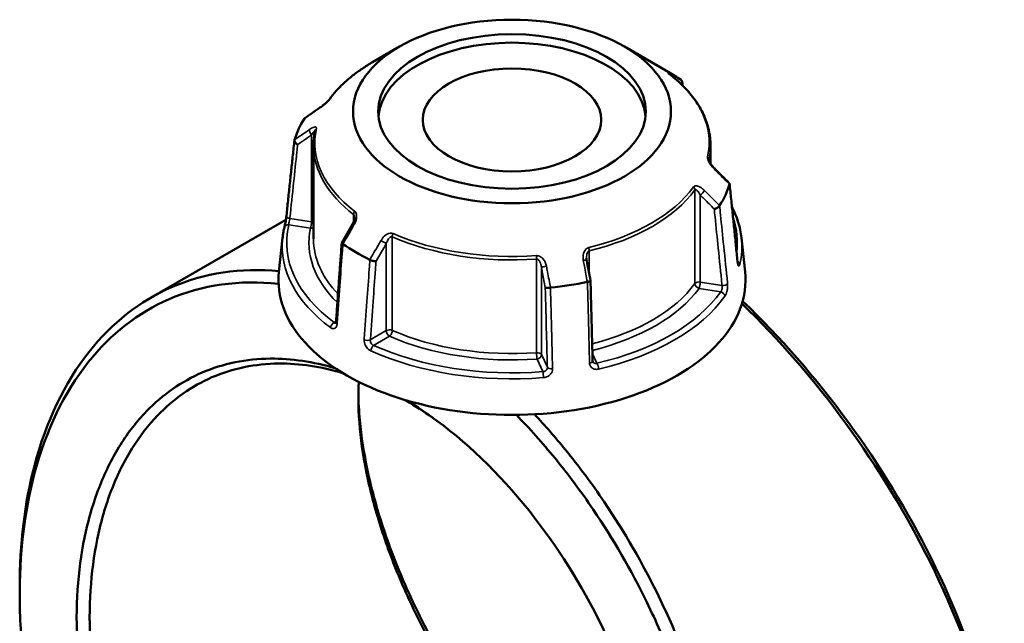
# Model space of a CAD drawing. Header units: millimetres. Extents: x 0 to 898, y 0 to 874.
# Tile 16 of 16: x 614 to 829, y 742 to 874. Entities that reach past the tile are written whole.
import ezdxf

# ---------------------------------------------------------------- set-up
doc = ezdxf.new("R2010")
doc.units = ezdxf.units.MM
doc.layers.add('Visible (ANSI)', color=7, linetype='Continuous', lineweight=50)
doc.layers.add('Visible Narrow (ANSI)', color=7, linetype='Continuous', lineweight=35)

msp = doc.modelspace()

# ---------------------------------------------------------------- linework, layer by layer
at = {"layer": 'Visible (ANSI)'}
for p, q in [((697.183, 868.181), (691.28, 864.773)), ((746.268, 868.181), (755.835, 862.658)), ((678.376, 846.618), (678.376, 826.169)), ((765.076, 846.618), (765.076, 842.663)), ((672.346, 830.372), (642.91, 813.377)), ((671.617, 826.401), (670.823, 819.009)), ((771.834, 826.401), (772.628, 819.009)), ((698.668, 790.812), (698.39, 791.006)), ((698.39, 791.006), (698.668, 790.812))]:
    msp.add_line(p, q, dxfattribs=at)
for centre, major_axis in [((721.726, 854.012), (-34.708, 0)), ((721.726, 854.012), (-29.214, 0)), ((721.726, 852.171), (-19.476, 0))]:
    msp.add_ellipse(centre, major_axis=major_axis, ratio=0.5773503, dxfattribs=at)
for centre, major_axis, ratio, start_param, end_param in [((721.726, 852.171), (-29.214, 0), 0.5773503, 3.1962007, 6.2285773), ((721.726, 842.965), (48.238, 0), 0.5773503, 0.6990311, 0.7853982), ((11716.339, -9859.12), (-14801.506, 6157.773), 0.781187, 5.8148742, 5.8151746), ((721.726, 842.965), (-48.238, 0), 0.5773503, 5.9350189, 6.107753), ((-9993.462, -6579.362), (-14328.078, 6746.598), 0.7840767, 4.2841068, 4.2844079), ((721.726, 842.965), (48.238, 0), 0.5773503, 5.9350189, 6.107753), ((8736.638, -3858.377), (-8066.713, -13971.959), 0.5773848, 4.7102272, 4.7105173), ((721.726, 842.965), (-48.238, 0), 0.5773503, 0.6990311, 0.8717652), ((-2166.846, -2118.774), (-2426.844, 15692.753), 0.2116435, 4.8677593, 4.8680457), ((721.726, 817.188), (51, 0), 0.5773503, 3.0796893, 6.3450887), ((721.726, 842.965), (-48.238, 0), 0.5773503, 1.7462287, 1.9189628)]:
    msp.add_ellipse(centre, major_axis=major_axis, ratio=ratio, start_param=start_param, end_param=end_param, dxfattribs=at)
for points, knots in [([(691.28, 864.773), (690.49, 864.317), (689.731, 863.843), (688.274, 862.862), (687.577, 862.354), (686.251, 861.306), (685.622, 860.767), (684.435, 859.658), (683.876, 859.09), (682.835, 857.926), (682.352, 857.331), (681.908, 856.725)], [3.14159265, 3.14159265, 3.14159265, 3.14159265, 3.21871647, 3.21871647, 3.29584029, 3.29584029, 3.37296411, 3.37296411, 3.45008793, 3.45008793, 3.52721175, 3.52721175, 3.52721175, 3.52721175]), ([(756.113, 862.159), (756.061, 862.199), (756.015, 862.234), (755.938, 862.296), (755.906, 862.321), (755.86, 862.36), (755.845, 862.373), (755.843, 862.376), (755.843, 862.376), (755.843, 862.376)], [0, 0, 0, 0, 0.027602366, 0.027602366, 0.055204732, 0.055204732, 0.082807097, 0.082807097, 0.085029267, 0.085029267, 0.085029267, 0.085029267]), ([(765.076, 846.618), (765.076, 847.748), (764.948, 848.878), (764.445, 851.112), (764.068, 852.216), (763.077, 854.376), (762.462, 855.433), (761.01, 857.481), (760.173, 858.473), (758.293, 860.378), (757.249, 861.291), (756.113, 862.159)], [0.78539816, 0.78539816, 0.78539816, 0.78539816, 0.91488186, 0.91488186, 1.04436556, 1.04436556, 1.17384925, 1.17384925, 1.30333295, 1.30333295, 1.43281665, 1.43281665, 1.43281665, 1.43281665]), ([(758.753, 859.899), (758.784, 859.948), (758.811, 859.998), (758.879, 860.153), (758.905, 860.261), (758.911, 860.469), (758.891, 860.568), (758.808, 860.742), (758.746, 860.816), (758.667, 860.874)], [0.02053708, 0.02053708, 0.02053708, 0.02053708, 0.03926134, 0.03926134, 0.07801073, 0.07801073, 0.11659601, 0.11659601, 0.15363941, 0.15363941, 0.15363941, 0.15363941]), ([(681.908, 856.725), (681.89, 856.7), (681.865, 856.668), (681.797, 856.585), (681.75, 856.531), (681.63, 856.4), (681.553, 856.321), (681.364, 856.132), (681.248, 856.022), (680.972, 855.771), (680.81, 855.631), (680.488, 855.366), (680.329, 855.241), (680.042, 855.026), (679.912, 854.933), (679.789, 854.848)], [0, 0, 0, 0, 0.02448736, 0.02448736, 0.05566303, 0.05566303, 0.09536839, 0.09536839, 0.14762195, 0.14762195, 0.21670515, 0.21670515, 0.28578835, 0.28578835, 0.345416, 0.345416, 0.345416, 0.345416]), ([(678.722, 849.848), (678.676, 849.634), (678.635, 849.42), (678.561, 848.991), (678.528, 848.775), (678.473, 848.345), (678.45, 848.129), (678.413, 847.698), (678.399, 847.482), (678.38, 847.05), (678.376, 846.834), (678.376, 846.618)], [3.80317111, 3.80317111, 3.80317111, 3.80317111, 3.82793505, 3.82793505, 3.85269899, 3.85269899, 3.87746293, 3.87746293, 3.90222688, 3.90222688, 3.92699082, 3.92699082, 3.92699082, 3.92699082]), ([(672.473, 831.289), (672.589, 832.386), (672.704, 833.483), (672.936, 835.676), (673.052, 836.773), (673.283, 838.966), (673.399, 840.063), (673.631, 842.256), (673.746, 843.353), (673.978, 845.546), (674.094, 846.643), (674.209, 847.74)], [1.2046153, 1.2046153, 1.2046153, 1.2046153, 1.6157201, 1.6157201, 2.0268249, 2.0268249, 2.4379296, 2.4379296, 2.8490344, 2.8490344, 3.2601392, 3.2601392, 3.2601392, 3.2601392]), ([(674.915, 846.791), (674.914, 846.792), (674.912, 846.792), (674.796, 846.856), (674.689, 846.932), (674.498, 847.099), (674.417, 847.19), (674.29, 847.378), (674.245, 847.473), (674.202, 847.653), (674.202, 847.737), (674.223, 847.811)], [-0.15375675, -0.15375675, -0.15375675, -0.15375675, -0.15328161, -0.15328161, -0.11411166, -0.11411166, -0.07545272, -0.07545272, -0.03695716, -0.03695716, 0, 0, 0, 0]), ([(765.924, 841.603), (765.798, 841.729), (765.675, 841.863), (765.439, 842.142), (765.327, 842.288), (765.122, 842.584), (765.029, 842.734), (764.915, 842.945), (764.882, 843.012), (764.832, 843.123), (764.813, 843.17), (764.772, 843.28), (764.755, 843.339), (764.74, 843.408), (764.737, 843.427), (764.736, 843.441), (764.736, 843.443), (764.736, 843.443)], [0, 0, 0, 0, 0.06411837, 0.06411837, 0.12823675, 0.12823675, 0.19235512, 0.19235512, 0.22276405, 0.22276405, 0.24628627, 0.24628627, 0.28310596, 0.28310596, 0.30675646, 0.30675646, 0.31680187, 0.31680187, 0.31680187, 0.31680187]), ([(769.187, 838.352), (769.205, 838.334), (769.219, 838.314), (769.249, 838.243), (769.249, 838.184), (769.228, 838.118)], [-0.053591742, -0.053591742, -0.053591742, -0.053591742, -0.036957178, -0.036957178, 0, 0, 0, 0]), ([(770.979, 821.256), (770.863, 822.388), (770.747, 823.52), (770.516, 825.784), (770.4, 826.916), (770.169, 829.179), (770.053, 830.311), (769.822, 832.575), (769.706, 833.707), (769.474, 835.971), (769.359, 837.103), (769.243, 838.235)], [1.2046153, 1.2046153, 1.2046153, 1.2046153, 1.6154963, 1.6154963, 2.0263772, 2.0263772, 2.4372581, 2.4372581, 2.848139, 2.848139, 3.2590199, 3.2590199, 3.2590199, 3.2590199]), ([(767.061, 833.449), (767.019, 833.378), (766.957, 833.304), (766.798, 833.155), (766.701, 833.082), (766.487, 832.947), (766.372, 832.887), (766.135, 832.785), (766.015, 832.745), (765.899, 832.717), (765.898, 832.716), (765.896, 832.716)], [-0.15363954, -0.15363954, -0.15363954, -0.15363954, -0.11659608, -0.11659608, -0.07801061, -0.07801061, -0.03926142, -0.03926142, 0, 0, 0.00047624, 0.00047624, 0.00047624, 0.00047624]), ([(769.765, 833.125), (770.299, 832.093), (770.737, 831.041), (771.452, 828.797), (771.705, 827.602), (771.834, 826.401)], [5.20761365, 5.20761365, 5.20761365, 5.20761365, 5.31604109, 5.31604109, 5.43588379, 5.43588379, 5.43588379, 5.43588379]), ([(672.009, 828.664), (672.032, 828.761), (672.06, 828.882), (672.122, 829.17), (672.157, 829.34), (672.228, 829.703), (672.264, 829.897), (672.332, 830.286), (672.364, 830.48), (672.419, 830.848), (672.442, 831.021), (672.465, 831.216), (672.469, 831.253), (672.473, 831.289)], [0, 0, 0, 0, 0.05596137, 0.05596137, 0.11691794, 0.11691794, 0.17857848, 0.17857848, 0.2397459, 0.2397459, 0.2998994, 0.2998994, 0.31481354, 0.31481354, 0.31481354, 0.31481354]), ([(687.35, 830.83), (687.35, 830.756), (687.344, 830.672), (687.318, 830.494), (687.299, 830.4), (687.248, 830.206), (687.217, 830.107), (687.143, 829.907), (687.1, 829.807), (687.006, 829.609), (686.955, 829.51), (686.899, 829.414)], [0.13801183, 0.13801183, 0.13801183, 0.13801183, 0.17949263, 0.17949263, 0.22097343, 0.22097343, 0.26245423, 0.26245423, 0.30393503, 0.30393503, 0.34541583, 0.34541583, 0.34541583, 0.34541583]), ([(671.617, 826.401), (671.633, 826.552), (671.651, 826.704), (671.692, 827.006), (671.714, 827.158), (671.762, 827.46), (671.788, 827.611), (671.845, 827.912), (671.875, 828.063), (671.939, 828.364), (671.973, 828.514), (672.009, 828.664)], [2.418097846, 2.418097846, 2.418097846, 2.418097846, 2.433220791, 2.433220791, 2.448343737, 2.448343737, 2.463466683, 2.463466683, 2.478589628, 2.478589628, 2.493712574, 2.493712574, 2.493712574, 2.493712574]), ([(684.543, 825.327), (684.459, 824.17), (684.374, 823.013), (684.206, 820.698), (684.121, 819.541), (683.953, 817.226), (683.868, 816.069), (683.7, 813.754), (683.616, 812.597), (683.447, 810.283), (683.363, 809.125), (683.278, 807.968)], [0.6027196, 0.6027196, 0.6027196, 0.6027196, 1.0116217, 1.0116217, 1.4205239, 1.4205239, 1.829426, 1.829426, 2.2383281, 2.2383281, 2.6472303, 2.6472303, 2.6472303, 2.6472303]), ([(684.785, 825.055), (684.705, 825.105), (684.644, 825.154), (684.56, 825.248), (684.54, 825.292), (684.544, 825.341), (684.548, 825.352), (684.554, 825.363)], [-0.153639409, -0.153639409, -0.153639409, -0.153639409, -0.11659601, -0.11659601, -0.07801073, -0.07801073, -0.06473027, -0.06473027, -0.06473027, -0.06473027]), ([(692.03, 821.289), (692.029, 821.289), (692.028, 821.289), (691.943, 821.286), (691.843, 821.292), (691.623, 821.323), (691.505, 821.347), (691.261, 821.411), (691.138, 821.45), (690.906, 821.539), (690.799, 821.587), (690.705, 821.636)], [-0.15375675, -0.15375675, -0.15375675, -0.15375675, -0.15328149, -0.15328149, -0.11411161, -0.11411161, -0.07545249, -0.07545249, -0.0369571, -0.0369571, 0, 0, 0, 0]), ([(738.038, 821.473), (738.031, 821.509), (738.025, 821.544), (738.014, 821.615), (738.01, 821.651), (738.002, 821.722), (737.998, 821.757), (737.993, 821.828), (737.991, 821.863), (737.988, 821.933), (737.987, 821.967), (737.987, 822.002)], [0, 0, 0, 0, 0.014604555, 0.014604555, 0.02920911, 0.02920911, 0.043813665, 0.043813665, 0.05841822, 0.05841822, 0.073022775, 0.073022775, 0.073022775, 0.073022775]), ([(670.841, 819.171), (662.457, 819.923), (654.478, 818.722), (640.454, 812.613), (634.355, 807.836), (624.029, 794.793), (619.965, 786.309), (615.292, 768.505), (614.212, 759.576), (614.212, 750.162)], [0.3786309, 0.3786309, 0.3786309, 0.3786309, 0.712874, 0.712874, 1.036181, 1.036181, 1.3820516, 1.3820516, 1.669276, 1.669276, 1.669276, 1.669276]), ([(771.054, 820.824), (771.054, 820.824), (771.052, 820.829), (771.044, 820.855), (771.036, 820.884), (771.018, 820.971), (771.006, 821.035), (770.99, 821.155), (770.984, 821.204), (770.979, 821.256)], [0.20812264, 0.20812264, 0.20812264, 0.20812264, 0.22489111, 0.22489111, 0.25432414, 0.25432414, 0.2919232, 0.2919232, 0.31481354, 0.31481354, 0.31481354, 0.31481354]), ([(676.922, 625.5), (673.184, 628.06), (669.498, 630.947), (662.312, 637.311), (658.811, 640.788), (650.501, 649.993), (645.844, 656.017), (639.069, 666.237), (636.695, 670.163), (632.257, 678.235), (630.192, 682.381), (626.073, 691.567), (624.084, 696.637), (620.626, 706.871), (619.158, 712.035), (616.775, 722.339), (615.861, 727.479), (614.607, 737.621), (614.267, 742.621), (614.218, 747.495), (614.121, 757.243), (615.196, 766.48), (619.915, 784.327), (623.918, 792.638), (634.071, 805.404), (640.062, 810.075), (654.073, 816.148), (662.206, 817.287), (670.745, 816.375)], [-3.057758, -3.057758, -3.057758, -3.057758, -2.9091478, -2.9091478, -2.7605376, -2.7605376, -2.5427232, -2.5427232, -2.4145971, -2.4145971, -2.286471, -2.286471, -2.1357345, -2.1357345, -1.9849979, -1.9849979, -1.8342613, -1.8342613, -1.6835247, -1.6835247, -1.6835247, -1.3820516, -1.3820516, -1.036181, -1.036181, -0.712874, -0.712874, -0.3667941, -0.3667941, -0.3667941, -0.3667941]), ([(730.12, 815.539), (729.998, 815.522), (729.875, 815.51), (729.632, 815.495), (729.516, 815.493), (729.307, 815.499), (729.218, 815.507), (729.074, 815.533), (729.021, 815.55), (728.989, 815.571), (728.989, 815.571), (728.989, 815.571)], [-0.15363953, -0.15363953, -0.15363953, -0.15363953, -0.11659607, -0.11659607, -0.07801063, -0.07801063, -0.03926141, -0.03926141, 0, 0, 0.00047626, 0.00047626, 0.00047626, 0.00047626]), ([(738.872, 817.056), (738.874, 817.045), (738.872, 817.035), (738.851, 816.997), (738.814, 816.97), (738.697, 816.913), (738.618, 816.885), (738.43, 816.834), (738.323, 816.81), (738.207, 816.79)], [-0.1308573, -0.1308573, -0.1308573, -0.1308573, -0.11411167, -0.11411167, -0.07545274, -0.07545274, -0.03695717, -0.03695717, 0, 0, 0, 0]), ([(739.332, 799.559), (739.301, 800.725), (739.271, 801.891), (739.209, 804.223), (739.179, 805.389), (739.118, 807.721), (739.087, 808.887), (739.026, 811.219), (738.995, 812.385), (738.934, 814.717), (738.903, 815.883), (738.873, 817.049)], [1.2046153, 1.2046153, 1.2046153, 1.2046153, 1.6103568, 1.6103568, 2.0160983, 2.0160983, 2.4218398, 2.4218398, 2.8275813, 2.8275813, 3.2333228, 3.2333228, 3.2333228, 3.2333228]), ([(771.946, 812.061), (780.007, 804.273), (787.705, 795.397), (801.651, 776.273), (807.883, 766.02), (818.525, 744.551), (822.772, 733.323), (827.915, 713.296), (829.172, 704.372), (829.236, 696.252), (829.268, 692.192), (829.004, 688.332), (827.889, 681.098), (827.039, 677.725), (824.77, 671.541), (823.353, 668.731), (819.984, 663.736), (818.032, 661.552), (814.509, 658.591), (813.094, 657.599), (811.596, 656.734)], [-2.7717693, -2.7717693, -2.7717693, -2.7717693, -2.4512661, -2.4512661, -2.1279702, -2.1279702, -1.7821273, -1.7821273, -1.4806404, -1.4806404, -1.4806404, -1.329897, -1.329897, -1.1791536, -1.1791536, -1.0284101, -1.0284101, -0.8776667, -0.8776667, -0.7866887, -0.7866887, -0.7866887, -0.7866887]), ([(829.239, 697.372), (829.239, 697.637), (829.238, 697.903), (829.235, 698.17), (829.158, 706.155), (827.909, 714.925), (822.832, 734.593), (818.65, 745.613), (808.188, 766.67), (802.068, 776.721), (788.143, 795.789), (780.302, 804.765), (772.098, 812.582)], [1.4705573, 1.4705573, 1.4705573, 1.4705573, 1.4806404, 1.4806404, 1.4806404, 1.7821273, 1.7821273, 2.1279702, 2.1279702, 2.4512661, 2.4512661, 2.7830047, 2.7830047, 2.7830047, 2.7830047]), ([(683.278, 807.968), (683.275, 807.92), (683.269, 807.879), (683.255, 807.812), (683.247, 807.787), (683.235, 807.755), (683.23, 807.747), (683.23, 807.747)], [0, 0, 0, 0, 0.031458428, 0.031458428, 0.062916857, 0.062916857, 0.093079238, 0.093079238, 0.093079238, 0.093079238]), ([(683.138, 797.935), (678.305, 799.369), (673.539, 800.079), (666.322, 800.029), (663.743, 799.764), (658.757, 798.745), (656.349, 797.991), (649.548, 795.061), (645.456, 792.21), (639.813, 786.381), (637.91, 783.94), (634.518, 778.548), (633.031, 775.598), (630.504, 769.254), (629.465, 765.86), (627.861, 758.708), (627.295, 754.95), (626.971, 751.051), (626.325, 743.253), (626.656, 734.892), (629.506, 716.039), (632.465, 705.466), (640.447, 686.017), (645.269, 677.077), (656.921, 660.122), (663.893, 652.275), (675.601, 642.267), (680.043, 639.099), (684.534, 636.507)], [-2.9194694, -2.9194694, -2.9194694, -2.9194694, -2.6923512, -2.6923512, -2.5612274, -2.5612274, -2.4301035, -2.4301035, -2.1738189, -2.1738189, -2.0230633, -2.0230633, -1.8723076, -1.8723076, -1.721552, -1.721552, -1.5707963, -1.5707963, -1.5707963, -1.269285, -1.269285, -0.9058855, -0.9058855, -0.5735244, -0.5735244, -0.2104855, -0.2104855, 0, 0, 0, 0]), ([(686.09, 639.03), (681.709, 641.559), (677.375, 644.648), (665.951, 654.406), (659.145, 662.057), (647.764, 678.593), (643.049, 687.316), (635.233, 706.304), (632.327, 716.633), (629.513, 735.067), (629.175, 743.248), (629.793, 750.883), (630.102, 754.701), (630.648, 758.383), (632.205, 765.391), (633.214, 768.717), (635.674, 774.939), (637.124, 777.833), (640.433, 783.125), (642.292, 785.522), (647.804, 791.248), (651.805, 794.051), (658.46, 796.937), (660.816, 797.68), (665.698, 798.687), (668.223, 798.951), (675.316, 799.01), (680.012, 798.311), (684.775, 796.893)], [0, 0, 0, 0, 0.2104855, 0.2104855, 0.5735244, 0.5735244, 0.9058855, 0.9058855, 1.269285, 1.269285, 1.5707963, 1.5707963, 1.5707963, 1.721552, 1.721552, 1.8723076, 1.8723076, 2.0230633, 2.0230633, 2.1738189, 2.1738189, 2.4301035, 2.4301035, 2.5612274, 2.5612274, 2.6923512, 2.6923512, 2.9207237, 2.9207237, 2.9207237, 2.9207237]), ([(739.37, 799.383), (739.366, 799.392), (739.362, 799.401), (739.355, 799.421), (739.351, 799.432), (739.345, 799.454), (739.343, 799.465), (739.338, 799.49), (739.336, 799.503), (739.333, 799.53), (739.332, 799.544), (739.332, 799.559)], [0.24445822, 0.24445822, 0.24445822, 0.24445822, 0.258529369, 0.258529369, 0.272600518, 0.272600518, 0.286671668, 0.286671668, 0.300742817, 0.300742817, 0.314813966, 0.314813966, 0.314813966, 0.314813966]), ([(688.26, 794.968), (688.088, 791.743), (688.168, 788.333), (688.501, 784.778), (688.824, 781.325), (689.384, 777.736), (690.967, 770.369), (691.989, 766.59), (694.472, 758.928), (695.932, 755.044), (699.258, 747.261), (701.123, 743.361), (706.647, 732.928), (710.65, 726.463), (719.547, 714.017), (724.459, 708.051), (732.463, 699.618), (735.383, 696.781), (741.312, 691.486), (744.32, 689.03), (749.941, 684.861), (752.55, 683.092), (755.148, 681.497)], [-1.7260123, -1.7260123, -1.7260123, -1.7260123, -1.5707963, -1.5707963, -1.5707963, -1.4200407, -1.4200407, -1.269285, -1.269285, -1.1185294, -1.1185294, -0.9677737, -0.9677737, -0.7114891, -0.7114891, -0.4492414, -0.4492414, -0.3045614, -0.3045614, -0.1598815, -0.1598815, -0.0353984, -0.0353984, -0.0353984, -0.0353984]), ([(755.16, 681.735), (752.99, 683.12), (750.815, 684.62), (745.55, 688.528), (742.467, 691.047), (736.392, 696.477), (733.4, 699.388), (725.202, 708.036), (720.173, 714.153), (711.07, 726.91), (706.978, 733.534), (701.335, 744.218), (699.432, 748.211), (696.04, 756.176), (694.552, 760.149), (692.026, 767.986), (690.987, 771.849), (689.382, 779.378), (688.816, 783.044), (688.493, 786.57), (688.308, 788.595), (688.203, 790.573), (688.178, 792.498)], [0.0585642, 0.0585642, 0.0585642, 0.0585642, 0.1598815, 0.1598815, 0.3045614, 0.3045614, 0.4492414, 0.4492414, 0.7114891, 0.7114891, 0.9677737, 0.9677737, 1.1185294, 1.1185294, 1.269285, 1.269285, 1.4200407, 1.4200407, 1.5707963, 1.5707963, 1.5707963, 1.6573645, 1.6573645, 1.6573645, 1.6573645]), ([(696.705, 630.936), (697.901, 630.531), (699.094, 630.17), (703.351, 629.034), (706.388, 628.51), (712.332, 628.062), (715.24, 628.137), (723.154, 629.191), (727.941, 630.858), (736.465, 635.991), (740.222, 639.415), (745.273, 646.084), (746.944, 648.821), (749.853, 654.768), (751.089, 657.978), (753.098, 664.797), (753.87, 668.407), (754.934, 675.944), (755.226, 679.872), (755.273, 683.914), (755.368, 691.998), (754.482, 700.542), (750.453, 719.554), (746.878, 730.053), (737.852, 749.057), (732.591, 757.653), (720.192, 773.652), (712.928, 780.867), (703.168, 788.084), (700.968, 789.561), (698.754, 790.899)], [-2.9520828, -2.9520828, -2.9520828, -2.9520828, -2.8960876, -2.8960876, -2.7514101, -2.7514101, -2.6067325, -2.6067325, -2.3444335, -2.3444335, -2.0882164, -2.0882164, -1.9375005, -1.9375005, -1.7867846, -1.7867846, -1.6360687, -1.6360687, -1.4853528, -1.4853528, -1.4853528, -1.183921, -1.183921, -0.820549, -0.820549, -0.4882732, -0.4882732, -0.1252877, -0.1252877, -0.021248, -0.021248, -0.021248, -0.021248]), ([(722.673, 787.748), (725.578, 784.78), (728.401, 781.621), (734.029, 774.735), (736.82, 770.986), (743.785, 760.7), (747.719, 753.902), (753.208, 742.691), (755.076, 738.449), (758.451, 729.855), (759.959, 725.503), (762.82, 715.99), (764.1, 710.82), (766.098, 700.546), (766.815, 695.44), (767.671, 685.409), (767.809, 680.483), (767.504, 670.923), (767.061, 666.289), (766.331, 661.853), (764.871, 652.981), (762.262, 644.907), (754.436, 630.059), (748.889, 623.659), (736.142, 614.974), (729.073, 612.452), (713.239, 610.965), (704.387, 612.307), (695.441, 615.684)], [-2.8158601, -2.8158601, -2.8158601, -2.8158601, -2.6911519, -2.6911519, -2.5577023, -2.5577023, -2.339878, -2.339878, -2.2117461, -2.2117461, -2.0836142, -2.0836142, -1.9328707, -1.9328707, -1.7821273, -1.7821273, -1.6313839, -1.6313839, -1.4806404, -1.4806404, -1.4806404, -1.1791536, -1.1791536, -0.8329778, -0.8329778, -0.5088597, -0.5088597, -0.1585481, -0.1585481, -0.1585481, -0.1585481]), ([(696.697, 614.778), (705.869, 611.281), (714.949, 609.88), (731.125, 611.378), (738.321, 613.931), (751.305, 622.737), (756.96, 629.232), (764.951, 644.315), (767.621, 652.521), (769.121, 661.544), (769.871, 666.056), (770.33, 670.771), (770.655, 680.5), (770.521, 685.515), (769.663, 695.729), (768.939, 700.93), (766.916, 711.398), (765.617, 716.666), (762.71, 726.364), (761.178, 730.801), (757.744, 739.565), (755.843, 743.892), (750.254, 755.329), (746.246, 762.266), (739.146, 772.764), (736.301, 776.592), (731.162, 782.885), (728.924, 785.44), (726.632, 787.88)], [0.1557141, 0.1557141, 0.1557141, 0.1557141, 0.5088597, 0.5088597, 0.8329778, 0.8329778, 1.1791536, 1.1791536, 1.4806404, 1.4806404, 1.4806404, 1.6313839, 1.6313839, 1.7821273, 1.7821273, 1.9328707, 1.9328707, 2.0836142, 2.0836142, 2.2117461, 2.2117461, 2.339878, 2.339878, 2.5577023, 2.5577023, 2.6911519, 2.6911519, 2.7888475, 2.7888475, 2.7888475, 2.7888475])]:
    msp.add_open_spline(points, degree=3, knots=knots, dxfattribs=at)
for points in [[(758.667, 860.874), (758.661, 860.878), (758.656, 860.882), (758.65, 860.886)], [(758.906, 860.44), (758.926, 860.19), (758.946, 859.941), (758.966, 859.692)], [(676.391, 852.48), (676.388, 852.476), (676.385, 852.471), (676.382, 852.466)], [(676.391, 852.48), (676.417, 852.52), (676.451, 852.554), (676.492, 852.582)], [(674.228, 847.825), (674.226, 847.821), (674.225, 847.816), (674.223, 847.811)], [(769.223, 838.104), (769.225, 838.109), (769.226, 838.113), (769.228, 838.118)], [(767.061, 833.449), (767.063, 833.454), (767.066, 833.458), (767.069, 833.463)], [(684.785, 825.055), (684.79, 825.051), (684.796, 825.048), (684.801, 825.044)], [(690.686, 821.646), (690.692, 821.643), (690.699, 821.64), (690.705, 821.636)], [(730.12, 815.539), (730.128, 815.54), (730.136, 815.541), (730.145, 815.542)], [(738.183, 816.785), (738.191, 816.787), (738.199, 816.789), (738.207, 816.79)], [(698.263, 791.044), (698.398, 790.967), (698.533, 790.89), (698.668, 790.812)], [(698.668, 790.812), (700.567, 789.715), (702.458, 788.514), (704.332, 787.212)], [(614.212, 748.722), (614.212, 749.202), (614.212, 749.682), (614.212, 750.162)]]:
    msp.add_open_spline(points, degree=3, dxfattribs=at)
at = {"layer": 'Visible Narrow (ANSI)'}
for p, q in [((677.974, 848.893), (677.974, 829.889)), ((764.744, 843.391), (764.744, 843.526)), ((761.657, 836.876), (761.657, 816.428)), ((762.837, 816.761), (762.837, 835.764)), ((677.974, 829.889), (673.208, 830.627)), ((687.148, 831.522), (687.148, 829.924)), ((672.981, 829.248), (677.715, 828.515)), ((695.58, 806.206), (695.58, 826.654)), ((694.27, 825.157), (694.27, 806.154)), ((727.079, 821.781), (727.079, 801.333)), ((738.598, 818.507), (738.598, 823.563)), ((728.169, 800.909), (728.169, 819.913)), ((762.578, 815.387), (767.312, 814.655)), ((767.603, 816.024), (762.837, 816.761)), ((683.291, 808.143), (682.885, 807.909)), ((694.27, 806.154), (690.781, 804.139)), ((691.511, 802.928), (694.977, 804.929)), ((727.203, 799.943), (728.471, 797.21)), ((729.446, 798.158), (728.169, 800.909)), ((740.256, 799.033), (739.291, 801.112))]:
    msp.add_line(p, q, dxfattribs=at)
for centre, major_axis, ratio, start_param, end_param in [((721.726, 847.195), (43.057, 0), 0.5773503, 2.3561945, 2.7418136), ((755.506, 861.364), (0.607, 0.795), 0.6512731, 0, 0.0791919), ((721.726, 847.195), (43.057, 0), 0.5773503, 6.1593656, 6.9306038), ((755.687, 861.433), (0.497, 0.868), 0.8164947, 5.5909163, 6.2143603), ((682.715, 856.134), (-0.807, 0.591), 0.7521134, 6.0009627, 6.2831853), ((680.355, 854.023), (-0.566, 0.824), 0.557115, 0, 0.2527202), ((678.233, 849.451), (-0.566, 0.824), 0.557115, 0.3842372, 1.889275), ((721.726, 847.195), (-43.057, 0), 0.5773503, 6.1593656, 6.9306038), ((679.7, 849.637), (-0.978, 0.211), 0.8102456, 5.6707033, 6.2831853), ((721.726, 846.618), (-43.35, 0), 0.5773503, 0, 0.6474185), ((721.726, 846.618), (43.35, 0), 0.5773503, 6.1593656, 6.2831853), ((763.751, 843.598), (0.978, -0.211), 0.8102456, 0.1729162, 0.9583143), ((765.218, 840.895), (0.706, 0.708), 0.2576092, 5.732991, 6.2831853), ((721.726, 847.195), (-43.057, 0), 0.5773503, 1.9705754, 2.7418136), ((721.726, 846.618), (43.35, 0), 0.5773503, 5.112168, 5.8834062), ((760.736, 837.101), (-0.807, 0.591), 0.7521134, 3.6447682, 4.4301663), ((763.096, 836.322), (-0.706, -0.708), 0.2576092, 0.9548435, 2.4598813), ((687.945, 831.871), (0.607, 0.795), 0.6512731, 1.6499882, 2.4353864), ((673.467, 831.184), (-0.994, 0.105), 0.5936203, 0, 1.3706163), ((721.726, 825.353), (49.209, 0), 0.5773503, 6.2054058, 6.4788735), ((721.726, 825.353), (-49.209, 0), 0.5773503, 6.1456672, 6.9443022), ((672.981, 828.431), (-0.972, 0.233), 0.8087883, 4.9038811, 6.2831853), ((721.726, 825.353), (-44.35, 0), 0.5773503, 6.1593656, 6.8190563), ((677.715, 829.332), (-0.153, -0.988), 0.2113249, 0.6319143, 2.2027106), ((677.715, 829.332), (0.978, -0.211), 0.8102456, 4.8853051, 5.6135457), ((677.715, 829.332), (-1, 0), 0.5773503, 3.990955, 4.4505896), ((687.764, 828.913), (-0.865, 0.501), 0.0017704, 5.3936283, 6.2831853), ((721.726, 824.608), (-50.205, 0), 0.5773503, 6.221282, 6.9443022), ((721.726, 826.169), (-43.35, 0), 0.5773503, 0, 0.5021301), ((693.563, 825.565), (-0.865, 0.501), 0.0017704, 3.7570734, 5.2621112), ((696.183, 827.115), (-0.4, -0.916), 0.492453, 4.6522942, 5.4376924), ((721.726, 846.618), (43.35, 0), 0.5773503, 4.0649705, 4.8362087), ((721.726, 847.195), (-43.057, 0), 0.5773503, 0.9233778, 1.694616), ((721.726, 824.608), (50.205, 0), 0.5773503, 6.1456672, 6.3450887), ((738.209, 824.095), (0.237, -0.972), 0.3177926, 0.9161026, 1.7015008), ((726.956, 822.354), (-0.072, 0.997), 0.1008402, 4.0932818, 4.8786799), ((737.055, 821.288), (0.983, 0.186), 0.1515234, 0, 1.2895813), ((729.135, 820.062), (-0.983, -0.186), 0.1515234, 4.562691, 6.0677288), ((769.984, 821.154), (0.995, 0.102), 0.5566555, 6.0469779, 6.2831853), ((770.47, 820.642), (0.972, -0.233), 0.8087883, 0.2787585, 1.2285119), ((721.726, 826.169), (-43.35, 0), 0.5773503, 1.9865673, 2.7418136), ((721.726, 825.353), (44.35, 0), 0.5773503, 5.1191525, 5.8834062), ((762.578, 816.203), (-1, 0), 0.5773503, 4.4505896, 5.8834062), ((762.578, 816.203), (0.807, -0.591), 0.7521134, 3.6447682, 5.2155645), ((762.578, 816.203), (0.153, 0.988), 0.2113249, 3.773507, 5.3443033), ((767.862, 816.581), (0.995, 0.102), 0.5566555, 4.3927873, 5.8801894), ((721.726, 825.353), (49.209, 0), 0.5773503, 5.0984697, 5.8971046), ((721.726, 824.608), (50.205, 0), 0.5773503, 5.0984697, 5.8971046), ((767.312, 813.838), (-0.818, 0.576), 0.7563959, 3.7181962, 5.2017261), ((682.885, 807.092), (0.596, 0.803), 0.6444664, 0.8557592, 2.339289), ((684.276, 807.895), (-0.997, 0.073), 0.524643, 0, 0.7421181), ((694.977, 805.745), (-1, 0), 0.5773503, 4.0649705, 5.4977871), ((694.977, 805.745), (0.5, -0.866), 0.5773503, 3.9269908, 5.4977871), ((694.977, 805.745), (0.4, 0.916), 0.492453, 3.866896, 5.4376924), ((721.726, 825.353), (44.35, 0), 0.5773503, 4.0649705, 4.8362087), ((721.726, 826.169), (-43.35, 0), 0.5773503, 0.9233778, 1.694616), ((690.074, 804.548), (0.997, -0.073), 0.524643, 4.0504992, 5.5379013), ((691.511, 802.112), (-0.41, -0.912), 0.5013279, 3.8721145, 5.3556444), ((721.726, 825.353), (-49.209, 0), 0.5773503, 0.9096795, 1.7083144), ((721.726, 824.608), (50.205, 0), 0.5773503, 4.0512721, 4.8499071), ((727.203, 800.76), (1, 0), 0.5773503, 0.2617994, 1.694616), ((727.203, 800.76), (0.072, -0.997), 0.1008402, 4.0932818, 5.6640781), ((727.203, 800.76), (0.907, 0.421), 0.7886751, 4.3615096, 5.9323059), ((730.412, 798.307), (-1, -0.026), 0.5061606, 0.2475523, 1.7349544), ((738.332, 799.533), (1, 0.026), 0.5061606, 5.0433355, 6.2831853), ((740.256, 798.217), (0.228, -0.974), 0.3074604, 1.0061095, 2.4896394), ((728.471, 796.394), (-0.08, 0.997), 0.1119295, 4.1796972, 5.663227)]:
    msp.add_ellipse(centre, major_axis=major_axis, ratio=ratio, start_param=start_param, end_param=end_param, dxfattribs=at)
for points, knots in [([(756.231, 862.271), (756.073, 862.361), (755.941, 862.434), (755.761, 862.525), (755.702, 862.551), (755.653, 862.56), (755.647, 862.554), (755.67, 862.519), (755.702, 862.486), (755.801, 862.4), (755.856, 862.355), (755.969, 862.266), (756.017, 862.228), (756.07, 862.188)], [-0.34541583, -0.34541583, -0.34541583, -0.34541583, -0.25081718, -0.25081718, -0.17415567, -0.17415567, -0.12305037, -0.12305037, -0.06721438, -0.06721438, -0.02585168, -0.02585168, 0, 0, 0, 0]), ([(758.65, 860.886), (758.055, 861.227), (757.459, 861.568), (756.864, 861.909), (756.653, 862.029), (756.442, 862.15), (756.231, 862.271)], [-2.16081206, -2.16081206, -2.16081206, -2.16081206, -1.80383618, -1.80383618, -1.80383618, -1.67738447, -1.67738447, -1.67738447, -1.67738447]), ([(679.692, 854.743), (679.907, 854.89), (680.133, 855.057), (680.555, 855.39), (680.749, 855.551), (681.071, 855.833), (681.2, 855.95), (681.459, 856.197), (681.59, 856.327), (681.796, 856.546), (681.877, 856.637), (681.99, 856.774), (682.03, 856.824), (682.064, 856.87)], [-0.345416, -0.345416, -0.345416, -0.345416, -0.25131567, -0.25131567, -0.17440412, -0.17440412, -0.12292214, -0.12292214, -0.06721438, -0.06721438, -0.02585168, -0.02585168, 0, 0, 0, 0]), ([(676.382, 852.466), (677.196, 853.027), (678.011, 853.587), (678.826, 854.147), (679.114, 854.346), (679.403, 854.544), (679.692, 854.743)], [-2.16081207, -2.16081207, -2.16081207, -2.16081207, -1.80391034, -1.80391034, -1.80391034, -1.67738447, -1.67738447, -1.67738447, -1.67738447]), ([(677.536, 850.096), (677.247, 849.898), (676.958, 849.7), (676.67, 849.502), (675.856, 848.943), (675.042, 848.384), (674.228, 847.825)], [-2.78757159, -2.78757159, -2.78757159, -2.78757159, -2.66101798, -2.66101798, -2.66101798, -2.304144, -2.304144, -2.304144, -2.304144]), ([(678.998, 850.265), (679.024, 850.387), (679.017, 850.481), (678.886, 850.712), (678.609, 850.669), (678.059, 850.43), (677.803, 850.28), (677.536, 850.096)], [-0.34541683, -0.34541683, -0.34541683, -0.34541683, -0.28278882, -0.28278882, -0.11734182, -0.11734182, 0, 0, 0, 0]), ([(677.974, 848.893), (678.108, 849.097), (678.236, 849.284), (678.511, 849.657), (678.65, 849.818), (678.704, 849.804), (678.708, 849.8), (678.711, 849.794)], [0, 0, 0, 0, 0.11734182, 0.11734182, 0.28278882, 0.28278882, 0.30141453, 0.30141453, 0.30141453, 0.30141453]), ([(674.915, 846.791), (675.646, 847.293), (676.377, 847.795), (677.108, 848.298), (677.396, 848.496), (677.685, 848.694), (677.974, 848.893)], [2.34060954, 2.34060954, 2.34060954, 2.34060954, 2.66101798, 2.66101798, 2.66101798, 2.78757159, 2.78757159, 2.78757159, 2.78757159]), ([(673.208, 830.627), (673.214, 830.677), (673.219, 830.727), (673.496, 833.352), (673.768, 835.927), (674.04, 838.502), (674.274, 840.72), (674.508, 842.939), (674.8, 845.702), (674.857, 846.246), (674.915, 846.791)], [1.2046153, 1.2046153, 1.2046153, 1.2046153, 1.2234938, 1.2234938, 2.1886435, 2.1886435, 2.1886435, 3.0202445, 3.0202445, 3.2243829, 3.2243829, 3.2243829, 3.2243829]), ([(764.453, 844.125), (764.427, 844.003), (764.434, 843.851), (764.565, 843.245), (764.842, 842.737), (765.392, 841.969), (765.648, 841.671), (765.915, 841.404)], [-0.34541683, -0.34541683, -0.34541683, -0.34541683, -0.28278882, -0.28278882, -0.11734182, -0.11734182, 0, 0, 0, 0]), ([(765.915, 841.404), (766.204, 841.116), (766.492, 840.828), (766.781, 840.541), (767.595, 839.728), (768.409, 838.916), (769.223, 838.104)], [-3.2949523, -3.2949523, -3.2949523, -3.2949523, -3.16847065, -3.16847065, -3.16847065, -2.81152471, -2.81152471, -2.81152471, -2.81152471]), ([(763.759, 836.758), (763.544, 836.971), (763.318, 837.163), (762.896, 837.456), (762.702, 837.566), (762.38, 837.699), (762.251, 837.738), (761.992, 837.782), (761.861, 837.782), (761.655, 837.732), (761.574, 837.695), (761.461, 837.607), (761.422, 837.566), (761.387, 837.519)], [-0.345416, -0.345416, -0.345416, -0.345416, -0.25131567, -0.25131567, -0.17440412, -0.17440412, -0.12292214, -0.12292214, -0.06721438, -0.06721438, -0.02585168, -0.02585168, 0, 0, 0, 0]), ([(761.657, 836.876), (761.674, 836.899), (761.693, 836.917), (761.749, 836.948), (761.789, 836.952), (761.892, 836.934), (761.956, 836.9), (762.085, 836.805), (762.149, 836.746), (762.31, 836.574), (762.406, 836.451), (762.617, 836.148), (762.73, 835.962), (762.837, 835.764)], [0, 0, 0, 0, 0.02585168, 0.02585168, 0.06721438, 0.06721438, 0.12292214, 0.12292214, 0.17440412, 0.17440412, 0.25131567, 0.25131567, 0.345416, 0.345416, 0.345416, 0.345416]), ([(767.069, 833.463), (766.255, 834.274), (765.44, 835.085), (764.626, 835.895), (764.337, 836.183), (764.048, 836.47), (763.759, 836.758)], [-2.16081207, -2.16081207, -2.16081207, -2.16081207, -1.80391034, -1.80391034, -1.80391034, -1.67738447, -1.67738447, -1.67738447, -1.67738447]), ([(769.228, 838.118), (769.295, 837.455), (769.363, 836.793), (769.665, 833.839), (769.899, 831.548), (770.133, 829.257), (770.405, 826.598), (770.677, 823.939), (770.954, 821.228), (770.959, 821.176), (770.964, 821.124)], [-3.260731, -3.260731, -3.260731, -3.260731, -3.0202445, -3.0202445, -2.1886435, -2.1886435, -2.1886435, -1.2234938, -1.2234938, -1.2046153, -1.2046153, -1.2046153, -1.2046153]), ([(762.837, 835.764), (763.126, 835.477), (763.415, 835.189), (763.703, 834.902), (764.434, 834.173), (765.165, 833.444), (765.896, 832.716)], [1.67738447, 1.67738447, 1.67738447, 1.67738447, 1.80391034, 1.80391034, 1.80391034, 2.12434652, 2.12434652, 2.12434652, 2.12434652]), ([(687.22, 829.23), (687.378, 829.503), (687.51, 829.791), (687.69, 830.325), (687.749, 830.57), (687.798, 830.974), (687.804, 831.134), (687.781, 831.459), (687.749, 831.622), (687.651, 831.877), (687.595, 831.977), (687.483, 832.114), (687.434, 832.161), (687.381, 832.202)], [-0.34541583, -0.34541583, -0.34541583, -0.34541583, -0.25081718, -0.25081718, -0.17415567, -0.17415567, -0.12305037, -0.12305037, -0.06721438, -0.06721438, -0.02585168, -0.02585168, 0, 0, 0, 0]), ([(765.896, 832.716), (765.954, 832.154), (766.011, 831.591), (766.303, 828.738), (766.537, 826.447), (766.771, 824.156), (767.043, 821.497), (767.315, 818.839), (767.592, 816.128), (767.597, 816.076), (767.603, 816.024)], [0.6274627, 0.6274627, 0.6274627, 0.6274627, 0.831601, 0.831601, 1.6632021, 1.6632021, 1.6632021, 2.6283517, 2.6283517, 2.6472303, 2.6472303, 2.6472303, 2.6472303]), ([(768.799, 816.458), (768.794, 816.51), (768.788, 816.562), (768.511, 819.272), (768.239, 821.931), (767.967, 824.589), (767.733, 826.88), (767.498, 829.171), (767.196, 832.124), (767.128, 832.786), (767.061, 833.449)], [-2.6472303, -2.6472303, -2.6472303, -2.6472303, -2.6283517, -2.6283517, -1.6632021, -1.6632021, -1.6632021, -0.831601, -0.831601, -0.5911146, -0.5911146, -0.5911146, -0.5911146]), ([(672.981, 829.248), (672.983, 829.307), (672.989, 829.378), (673.012, 829.587), (673.035, 829.738), (673.099, 830.099), (673.142, 830.312), (673.19, 830.54), (673.199, 830.585), (673.208, 830.627)], [0, 0, 0, 0, 0.06043739, 0.06043739, 0.15713721, 0.15713721, 0.28284699, 0.28284699, 0.31481354, 0.31481354, 0.31481354, 0.31481354]), ([(687.148, 831.522), (687.174, 831.502), (687.197, 831.477), (687.252, 831.397), (687.28, 831.334), (687.328, 831.165), (687.343, 831.052), (687.349, 830.897), (687.35, 830.864), (687.35, 830.83)], [0, 0, 0, 0, 0.02585168, 0.02585168, 0.06721438, 0.06721438, 0.12305037, 0.12305037, 0.13801183, 0.13801183, 0.13801183, 0.13801183]), ([(684.801, 825.044), (685.396, 826.074), (685.992, 827.104), (686.587, 828.134), (686.798, 828.499), (687.009, 828.864), (687.22, 829.23)], [-2.16081206, -2.16081206, -2.16081206, -2.16081206, -1.80390814, -1.80390814, -1.80390814, -1.67738447, -1.67738447, -1.67738447, -1.67738447]), ([(693.111, 825.828), (692.9, 825.464), (692.688, 825.099), (692.476, 824.734), (691.879, 823.705), (691.282, 822.676), (690.686, 821.646)], [-0.97913562, -0.97913562, -0.97913562, -0.97913562, -0.85261195, -0.85261195, -0.85261195, -0.49570802, -0.49570802, -0.49570802, -0.49570802]), ([(695.757, 827.366), (695.569, 827.448), (695.358, 827.475), (694.665, 827.4), (694.203, 827.112), (693.547, 826.481), (693.307, 826.167), (693.111, 825.828)], [-0.34541645, -0.34541645, -0.34541645, -0.34541645, -0.27620858, -0.27620858, -0.11734182, -0.11734182, 0, 0, 0, 0]), ([(694.27, 825.157), (694.368, 825.439), (694.487, 825.708), (694.813, 826.271), (695.042, 826.548), (695.384, 826.689), (695.488, 826.694), (695.58, 826.654)], [0, 0, 0, 0, 0.11734182, 0.11734182, 0.27620858, 0.27620858, 0.34541645, 0.34541645, 0.34541645, 0.34541645]), ([(683.515, 807.595), (683.519, 807.649), (683.523, 807.702), (683.725, 810.487), (683.924, 813.219), (684.122, 815.951), (684.294, 818.305), (684.465, 820.659), (684.686, 823.693), (684.735, 824.374), (684.785, 825.055)], [-2.6472303, -2.6472303, -2.6472303, -2.6472303, -2.6283517, -2.6283517, -1.6632021, -1.6632021, -1.6632021, -0.831601, -0.831601, -0.5911146, -0.5911146, -0.5911146, -0.5911146]), ([(692.03, 821.289), (692.565, 822.213), (693.101, 823.138), (693.636, 824.062), (693.847, 824.427), (694.058, 824.792), (694.27, 825.157)], [0.53217357, 0.53217357, 0.53217357, 0.53217357, 0.85261195, 0.85261195, 0.85261195, 0.97913562, 0.97913562, 0.97913562, 0.97913562]), ([(738.484, 824.296), (738.283, 824.247), (738.097, 824.149), (737.541, 823.681), (737.335, 823.156), (737.213, 822.251), (737.23, 821.862), (737.301, 821.482)], [-0.34541684, -0.34541684, -0.34541684, -0.34541684, -0.28109054, -0.28109054, -0.11734182, -0.11734182, 0, 0, 0, 0]), ([(690.705, 821.636), (690.655, 820.956), (690.606, 820.275), (690.384, 817.241), (690.212, 814.888), (690.041, 812.534), (689.841, 809.803), (689.642, 807.071), (689.439, 804.286), (689.435, 804.233), (689.431, 804.18)], [-3.260731, -3.260731, -3.260731, -3.260731, -3.0202445, -3.0202445, -2.1886435, -2.1886435, -2.1886435, -1.2234938, -1.2234938, -1.2046153, -1.2046153, -1.2046153, -1.2046153]), ([(729.254, 820.237), (729.196, 820.541), (729.102, 820.84), (728.86, 821.353), (728.725, 821.574), (728.452, 821.905), (728.33, 822.029), (728.047, 822.252), (727.885, 822.35), (727.58, 822.471), (727.444, 822.506), (727.218, 822.531), (727.13, 822.532), (727.043, 822.526)], [-0.34541603, -0.34541603, -0.34541603, -0.34541603, -0.25141662, -0.25141662, -0.17445287, -0.17445287, -0.12288915, -0.12288915, -0.06721438, -0.06721438, -0.02585168, -0.02585168, 0, 0, 0, 0]), ([(727.079, 821.781), (727.122, 821.784), (727.165, 821.781), (727.276, 821.756), (727.344, 821.725), (727.494, 821.622), (727.574, 821.541), (727.713, 821.356), (727.773, 821.255), (727.908, 820.985), (727.974, 820.807), (728.093, 820.394), (728.14, 820.155), (728.169, 819.913)], [0, 0, 0, 0, 0.02585168, 0.02585168, 0.06721438, 0.06721438, 0.12288915, 0.12288915, 0.17445287, 0.17445287, 0.25141662, 0.25141662, 0.34541603, 0.34541603, 0.34541603, 0.34541603]), ([(737.301, 821.482), (737.378, 821.072), (737.455, 820.663), (737.532, 820.253), (737.749, 819.097), (737.966, 817.941), (738.183, 816.785)], [-2.988614, -2.988614, -2.988614, -2.988614, -2.86208813, -2.86208813, -2.86208813, -2.50518641, -2.50518641, -2.50518641, -2.50518641]), ([(737.987, 822.002), (737.987, 822.116), (737.992, 822.228), (738.035, 822.748), (738.135, 823.146), (738.408, 823.475), (738.499, 823.539), (738.598, 823.563)], [0.07302277, 0.07302277, 0.07302277, 0.07302277, 0.11734182, 0.11734182, 0.28109054, 0.28109054, 0.34541684, 0.34541684, 0.34541684, 0.34541684]), ([(690.781, 804.139), (690.785, 804.193), (690.789, 804.246), (690.992, 807.031), (691.191, 809.763), (691.39, 812.495), (691.561, 814.848), (691.733, 817.202), (691.946, 820.133), (691.988, 820.711), (692.03, 821.289)], [1.2046153, 1.2046153, 1.2046153, 1.2046153, 1.2234938, 1.2234938, 2.1886435, 2.1886435, 2.1886435, 3.0202445, 3.0202445, 3.2243829, 3.2243829, 3.2243829, 3.2243829]), ([(728.169, 819.913), (728.246, 819.503), (728.324, 819.093), (728.401, 818.684), (728.597, 817.646), (728.793, 816.609), (728.989, 815.571)], [1.67738447, 1.67738447, 1.67738447, 1.67738447, 1.80393808, 1.80393808, 1.80393808, 2.12434652, 2.12434652, 2.12434652, 2.12434652]), ([(730.145, 815.542), (729.926, 816.697), (729.706, 817.853), (729.487, 819.008), (729.409, 819.418), (729.331, 819.827), (729.254, 820.237)], [-2.16081207, -2.16081207, -2.16081207, -2.16081207, -1.80393808, -1.80393808, -1.80393808, -1.67738447, -1.67738447, -1.67738447, -1.67738447]), ([(770.964, 821.124), (770.973, 821.036), (770.984, 820.952), (771.043, 820.571), (771.112, 820.363), (771.246, 820.235), (771.307, 820.26), (771.396, 820.424), (771.428, 820.516), (771.457, 820.634)], [-0.31481354, -0.31481354, -0.31481354, -0.31481354, -0.28284699, -0.28284699, -0.15713721, -0.15713721, -0.06043739, -0.06043739, 0, 0, 0, 0]), ([(728.989, 815.571), (729.004, 814.985), (729.019, 814.398), (729.097, 811.421), (729.16, 809.032), (729.223, 806.642), (729.296, 803.868), (729.369, 801.094), (729.443, 798.266), (729.444, 798.212), (729.446, 798.158)], [0.6274627, 0.6274627, 0.6274627, 0.6274627, 0.831601, 0.831601, 1.6632021, 1.6632021, 1.6632021, 2.6283517, 2.6283517, 2.6472303, 2.6472303, 2.6472303, 2.6472303]), ([(730.588, 797.813), (730.587, 797.867), (730.585, 797.921), (730.511, 800.749), (730.437, 803.522), (730.364, 806.296), (730.301, 808.686), (730.238, 811.076), (730.156, 814.157), (730.138, 814.848), (730.12, 815.539)], [-2.6472303, -2.6472303, -2.6472303, -2.6472303, -2.6283517, -2.6283517, -1.6632021, -1.6632021, -1.6632021, -0.831601, -0.831601, -0.5911146, -0.5911146, -0.5911146, -0.5911146]), ([(738.207, 816.79), (738.225, 816.099), (738.243, 815.408), (738.324, 812.327), (738.386, 809.937), (738.448, 807.547), (738.521, 804.773), (738.593, 801.999), (738.667, 799.171), (738.668, 799.117), (738.67, 799.063)], [-3.260731, -3.260731, -3.260731, -3.260731, -3.0202445, -3.0202445, -2.1886435, -2.1886435, -2.1886435, -1.2234938, -1.2234938, -1.2046153, -1.2046153, -1.2046153, -1.2046153]), ([(767.603, 816.024), (767.614, 815.968), (767.622, 815.909), (767.637, 815.748), (767.638, 815.644), (767.622, 815.401), (767.599, 815.262), (767.507, 814.936), (767.418, 814.765), (767.312, 814.655)], [0, 0, 0, 0, 0.03982627, 0.03982627, 0.1035483, 0.1035483, 0.18638694, 0.18638694, 0.31481104, 0.31481104, 0.31481104, 0.31481104]), ([(768.235, 813.693), (768.4, 813.926), (768.546, 814.278), (768.716, 814.939), (768.764, 815.218), (768.813, 815.704), (768.822, 815.913), (768.817, 816.231), (768.81, 816.348), (768.799, 816.458)], [-0.31481104, -0.31481104, -0.31481104, -0.31481104, -0.18638694, -0.18638694, -0.1035483, -0.1035483, -0.03982627, -0.03982627, 0, 0, 0, 0]), ([(682.098, 806.81), (682.146, 806.775), (682.193, 806.744), (682.467, 806.586), (682.696, 806.543), (683.047, 806.636), (683.181, 806.732), (683.363, 806.984), (683.425, 807.121), (683.49, 807.377), (683.507, 807.483), (683.515, 807.595)], [-0.31481112, -0.31481112, -0.31481112, -0.31481112, -0.29222008, -0.29222008, -0.18520991, -0.18520991, -0.1028944, -0.1028944, -0.03957477, -0.03957477, 0, 0, 0, 0]), ([(683.247, 807.789), (683.244, 807.788), (683.242, 807.787), (683.146, 807.761), (683.042, 807.786), (682.925, 807.873), (682.905, 807.89), (682.885, 807.909)], [0.18243851, 0.18243851, 0.18243851, 0.18243851, 0.18520991, 0.18520991, 0.29222008, 0.29222008, 0.31481112, 0.31481112, 0.31481112, 0.31481112]), ([(689.431, 804.18), (689.402, 803.778), (689.507, 803.311), (689.893, 802.572), (690.121, 802.282), (690.545, 801.921), (690.721, 801.809), (690.9, 801.729)], [-0.31481287, -0.31481287, -0.31481287, -0.31481287, -0.1729885, -0.1729885, -0.06653404, -0.06653404, 0, 0, 0, 0]), ([(691.511, 802.928), (691.414, 802.962), (691.32, 803.013), (691.097, 803.182), (690.981, 803.323), (690.794, 803.692), (690.752, 803.93), (690.781, 804.139)], [0, 0, 0, 0, 0.06653404, 0.06653404, 0.1729885, 0.1729885, 0.31481287, 0.31481287, 0.31481287, 0.31481287]), ([(729.446, 798.158), (729.449, 798.097), (729.445, 798.037), (729.418, 797.88), (729.385, 797.786), (729.272, 797.586), (729.182, 797.485), (728.904, 797.282), (728.69, 797.213), (728.471, 797.21)], [0, 0, 0, 0, 0.03986256, 0.03986256, 0.10364264, 0.10364264, 0.18655676, 0.18655676, 0.31481094, 0.31481094, 0.31481094, 0.31481094]), ([(728.608, 795.895), (729.04, 795.93), (729.469, 796.089), (730.031, 796.506), (730.215, 796.708), (730.449, 797.1), (730.52, 797.282), (730.581, 797.582), (730.591, 797.698), (730.588, 797.813)], [-0.31481094, -0.31481094, -0.31481094, -0.31481094, -0.18655676, -0.18655676, -0.10364264, -0.10364264, -0.03986256, -0.03986256, 0, 0, 0, 0]), ([(738.67, 799.063), (738.676, 798.813), (738.744, 798.575), (739.011, 798.136), (739.229, 797.948), (739.699, 797.744), (739.931, 797.699), (740.323, 797.701), (740.477, 797.719), (740.631, 797.755)], [-0.31481397, -0.31481397, -0.31481397, -0.31481397, -0.2278058, -0.2278058, -0.12655878, -0.12655878, -0.04867645, -0.04867645, 0, 0, 0, 0]), ([(740.256, 799.033), (740.183, 799.01), (740.11, 798.996), (739.923, 798.986), (739.811, 799.005), (739.583, 799.102), (739.475, 799.198), (739.391, 799.34), (739.38, 799.361), (739.37, 799.383)], [0, 0, 0, 0, 0.04867645, 0.04867645, 0.12655878, 0.12655878, 0.2278058, 0.2278058, 0.24445822, 0.24445822, 0.24445822, 0.24445822])]:
    msp.add_open_spline(points, degree=3, knots=knots, dxfattribs=at)
msp.add_open_spline([(764.736, 843.442), (764.736, 843.474), (764.739, 843.503), (764.744, 843.526)], degree=3, dxfattribs=at)

doc.saveas('drawing.dxf')
